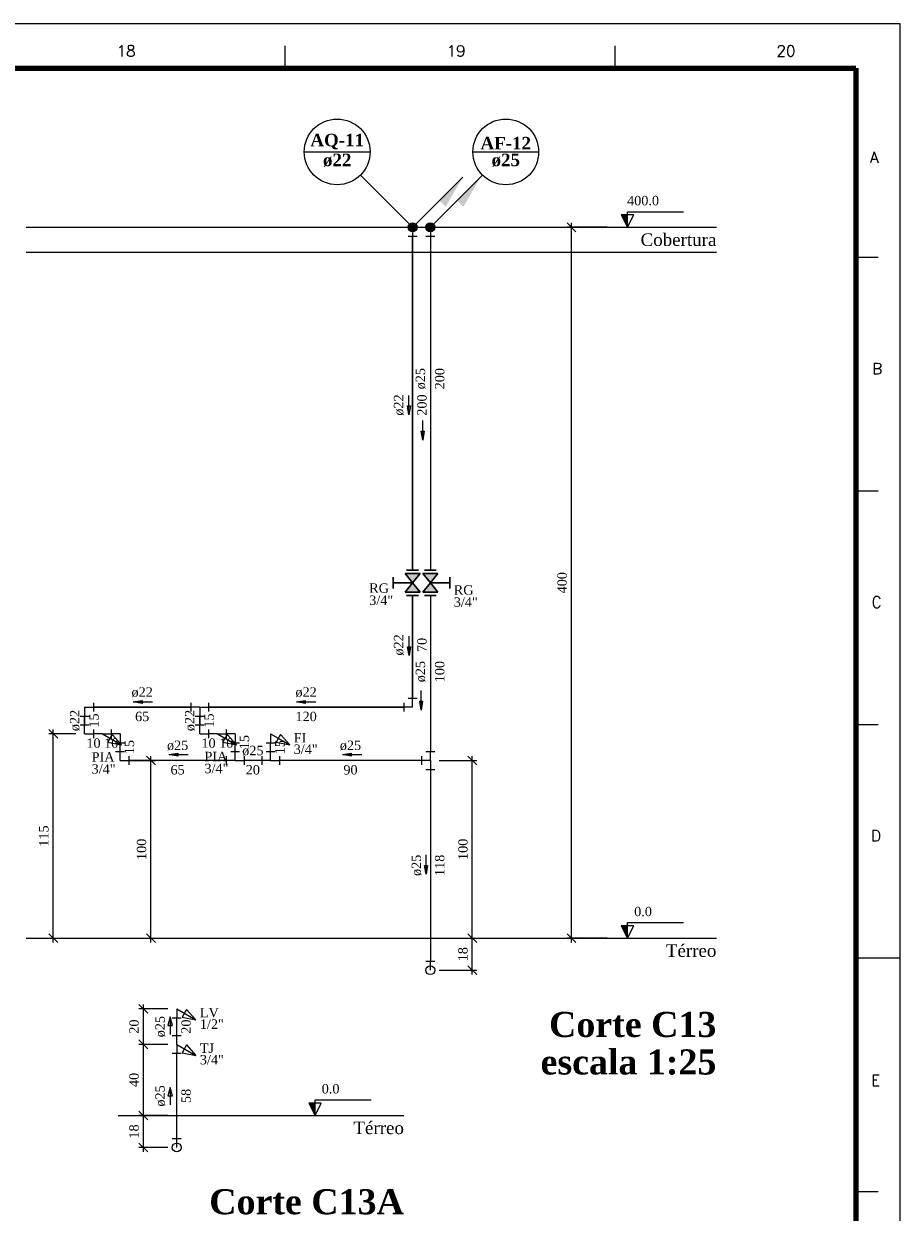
# Model space of a CAD drawing. Header units: millimetres. Extents: x 335 to 91625, y -1 to 84.
# Tile 62 of 62: x 463 to 483, y 57 to 84. Entities that reach past the tile are written whole.
import ezdxf

# ---------------------------------------------------------------- set-up
doc = ezdxf.new("R2010")
doc.units = ezdxf.units.MM
doc.header["$MEASUREMENT"] = 0
for name, color, linetype, lineweight in [('AF-Colunas', 7, 'Continuous', 20), ('AF-Conexões detalhe', 7, 'Continuous', 20), ('AF-Indicação coluna', 5, 'Continuous', 20), ('AF-Textos coluna', 7, 'Continuous', 20), ('AF-Textos conexão', 7, 'Continuous', 20), ('AF-Textos tubo', 7, 'Continuous', 20), ('AF-Tubos detalhe', 5, 'Continuous', 20), ('AQ-Colunas', 7, 'Continuous', 20), ('AQ-Conexões detalhe', 7, 'Continuous', 20), ('AQ-Indicação coluna', 5, 'Continuous', 20), ('AQ-Textos coluna', 7, 'Continuous', 20), ('AQ-Textos conexão', 7, 'Continuous', 20), ('AQ-Textos tubo', 7, 'Continuous', 20), ('AQ-Tubos detalhe', 1, 'Continuous', 30), ('DI-Cotas', 7, 'Continuous', 20), ('DI-Eixos', 7, 'Continuous', 20), ('DI-Níveis', 7, 'Continuous', 20), ('DI-Textos', 7, 'Continuous', 20), ('DI-Títulos', 3, 'Continuous', 30), ('Simbolos', 1, 'Continuous', 30), ('Simbolos_int', 1, 'Continuous', 30)]:
    doc.layers.add(name, color=color, linetype=linetype, lineweight=lineweight)
doc.layers.add('Margem', color=4, linetype='Continuous')
doc.styles.add('ROMANS', font='ROMANS')
doc.styles.add('TimesNewRoman', font='times.ttf')
doc.styles.add('TimesNewRomanN', font='timesbd.ttf')
doc.dimstyles.get("Standard").update_dxf_attribs({"dimtxt": 0.18, "dimasz": 0.18, "dimexe": 0.18, "dimexo": 0.0625, "dimgap": 0.09, "dimtad": 0, "dimtih": 1, "dimtoh": 1, "dimdec": 4, "dimzin": 0, "dimdsep": 46, "dimtxsty": 'Standard', "dimcen": 0.09, "dimadec": 0, "dimazin": 0, "dimtfac": 1, "dimtdec": 4, "dimtofl": 0, "dimtmove": 0, "dimatfit": 3, "dimfxl": 0, "dimtolj": 1, "dimtzin": 0, "dimarcsym": 0})
doc.dimstyles.new('UM_25.000000', dxfattribs={"dimtxt": 0.18, "dimasz": 0.2, "dimexe": 0.1, "dimexo": 0.2, "dimgap": 0, "dimtad": 1, "dimtih": 1, "dimtoh": 1, "dimdec": 1, "dimlfac": 25, "dimzin": 0, "dimdsep": 46, "dimtxsty": 'Standard', "dimblk": 'CLOSED', "dimblk1": 'CLOSED', "dimblk2": 'CLOSED', "dimcen": 0.09, "dimdle": 0.1, "dimadec": 1, "dimazin": 2, "dimtfac": 1, "dimtdec": 4, "dimtofl": 0, "dimtmove": 0, "dimatfit": 3, "dimldrblk": 'CLOSED', "dimfxl": 0, "dimtolj": 1, "dimarcsym": 0})

# ---------------------------------------------------------------- blocks, each defined once
blk = doc.blocks.new('_OBLIQUE')
at = {"color": 0, "linetype": 'ByBlock', "lineweight": -2}
blk.add_line((-0.5, -0.5), (0.5, 0.5), dxfattribs=at)
blk = doc.blocks.new('*D12')
at = {"layer": 'Defpoints', "color": 0}
for p in [(475.436, 79.006), (476.436, 79.006), (476.436, 63.006)]:
    blk.add_point(p, dxfattribs=at)
at = {"layer": 'DI-Cotas', "color": 0, "linetype": 'Continuous', "lineweight": -2}
for p, q in [((476.236, 79.006), (475.336, 79.006)), ((475.436, 62.906), (475.436, 79.106)), ((476.236, 63.006), (475.336, 63.006))]:
    blk.add_line(p, q, dxfattribs=at)
at = {"layer": 'DI-Cotas', "color": 0, "lineweight": -2, "xscale": 0.2, "yscale": 0.2, "zscale": 0.2}
for p, rotation in [((475.436, 79.006), 90), ((475.436, 63.006), 270)]:
    blk.add_blockref('_OBLIQUE', p, dxfattribs=dict(at, rotation=rotation))
at = {"layer": 'DI-Cotas', "color": 7, "insert": (475.224, 71.006), "char_height": 0.2118, "attachment_point": 5, "rotation": 90, "style": 'TimesNewRoman'}
blk.add_mtext('\\A1;400', dxfattribs=at)
blk = doc.blocks.new('*D13')
at = {"color": 0, "lineweight": -2}
for p, q in [((472.46, 63.006), (473.304, 63.006)), ((473.204, 62.186), (473.204, 63.106)), ((472.46, 62.286), (473.304, 62.286))]:
    blk.add_line(p, q, dxfattribs=at)
at = {"layer": 'Defpoints', "color": 0}
for p in [(472.26, 63.006), (473.204, 63.006), (472.26, 62.286)]:
    blk.add_point(p, dxfattribs=at)
at = {"color": 0, "lineweight": -2, "xscale": 0.2, "yscale": 0.2, "zscale": 0.2}
for p, rotation in [((473.204, 63.006), 90), ((473.204, 62.286), 270)]:
    blk.add_blockref('_OBLIQUE', p, dxfattribs=dict(at, rotation=rotation))
at = {"color": 7, "insert": (472.993, 62.646), "char_height": 0.2118, "attachment_point": 5, "rotation": 90, "style": 'TimesNewRoman'}
blk.add_mtext('\\A1;18', dxfattribs=at)
blk = doc.blocks.new('*D14')
at = {"color": 0, "lineweight": -2}
for p, q in [((472.46, 67.006), (473.304, 67.006)), ((473.204, 62.906), (473.204, 67.106)), ((472.46, 63.006), (473.304, 63.006))]:
    blk.add_line(p, q, dxfattribs=at)
at = {"layer": 'Defpoints', "color": 0}
for p in [(472.26, 67.006), (473.204, 67.006), (472.26, 63.006)]:
    blk.add_point(p, dxfattribs=at)
at = {"color": 0, "lineweight": -2, "xscale": 0.2, "yscale": 0.2, "zscale": 0.2}
for p, rotation in [((473.204, 67.006), 90), ((473.204, 63.006), 270)]:
    blk.add_blockref('_OBLIQUE', p, dxfattribs=dict(at, rotation=rotation))
at = {"color": 7, "insert": (472.993, 65.006), "char_height": 0.2118, "attachment_point": 5, "rotation": 90, "style": 'TimesNewRoman'}
blk.add_mtext('\\A1;100', dxfattribs=at)
blk = doc.blocks.new('*D15')
at = {"color": 0, "lineweight": -2}
for p, q in [((465.477, 67.006), (466.071, 67.006)), ((465.971, 62.906), (465.971, 67.106)), ((463.362, 63.006), (466.071, 63.006))]:
    blk.add_line(p, q, dxfattribs=at)
at = {"layer": 'Defpoints', "color": 0}
for p in [(465.277, 67.006), (465.971, 67.006), (463.162, 63.006)]:
    blk.add_point(p, dxfattribs=at)
at = {"color": 0, "lineweight": -2, "xscale": 0.2, "yscale": 0.2, "zscale": 0.2}
for p, rotation in [((465.971, 67.006), 90), ((465.971, 63.006), 270)]:
    blk.add_blockref('_OBLIQUE', p, dxfattribs=dict(at, rotation=rotation))
at = {"color": 7, "insert": (465.76, 65.006), "char_height": 0.2118, "attachment_point": 5, "rotation": 90, "style": 'TimesNewRoman'}
blk.add_mtext('\\A1;100', dxfattribs=at)
blk = doc.blocks.new('*D16')
at = {"color": 0, "lineweight": -2}
for p, q in [((463.772, 62.906), (463.772, 67.706)), ((464.279, 67.606), (463.672, 67.606)), ((463.362, 63.006), (463.872, 63.006))]:
    blk.add_line(p, q, dxfattribs=at)
at = {"layer": 'Defpoints', "color": 0}
for p in [(463.772, 67.606), (464.479, 67.606), (463.162, 63.006)]:
    blk.add_point(p, dxfattribs=at)
at = {"color": 0, "lineweight": -2, "xscale": 0.2, "yscale": 0.2, "zscale": 0.2}
for p, rotation in [((463.772, 67.606), 90), ((463.772, 63.006), 270)]:
    blk.add_blockref('_OBLIQUE', p, dxfattribs=dict(at, rotation=rotation))
at = {"color": 7, "insert": (463.561, 65.306), "char_height": 0.2118, "attachment_point": 5, "rotation": 90, "style": 'TimesNewRoman'}
blk.add_mtext('\\A1;115', dxfattribs=at)
blk = doc.blocks.new('*D17')
at = {"color": 0, "lineweight": -2}
for p, q in [((465.802, 58.196), (465.802, 59.116)), ((466.352, 59.016), (465.702, 59.016)), ((466.352, 58.296), (465.702, 58.296))]:
    blk.add_line(p, q, dxfattribs=at)
at = {"layer": 'Defpoints', "color": 0}
for p in [(465.802, 59.016), (466.552, 59.016), (466.552, 58.296)]:
    blk.add_point(p, dxfattribs=at)
at = {"color": 0, "lineweight": -2, "xscale": 0.2, "yscale": 0.2, "zscale": 0.2}
for p, rotation in [((465.802, 59.016), 90), ((465.802, 58.296), 270)]:
    blk.add_blockref('_OBLIQUE', p, dxfattribs=dict(at, rotation=rotation))
at = {"color": 7, "insert": (465.59, 58.656), "char_height": 0.2118, "attachment_point": 5, "rotation": 90, "style": 'TimesNewRoman'}
blk.add_mtext('\\A1;18', dxfattribs=at)
blk = doc.blocks.new('*D18')
at = {"color": 0, "lineweight": -2}
for p, q in [((466.352, 60.616), (465.702, 60.616)), ((465.802, 58.916), (465.802, 60.716)), ((466.352, 59.016), (465.702, 59.016))]:
    blk.add_line(p, q, dxfattribs=at)
at = {"layer": 'Defpoints', "color": 0}
for p in [(465.802, 60.616), (466.552, 60.616), (466.552, 59.016)]:
    blk.add_point(p, dxfattribs=at)
at = {"color": 0, "lineweight": -2, "xscale": 0.2, "yscale": 0.2, "zscale": 0.2}
for p, rotation in [((465.802, 60.616), 90), ((465.802, 59.016), 270)]:
    blk.add_blockref('_OBLIQUE', p, dxfattribs=dict(at, rotation=rotation))
at = {"color": 7, "insert": (465.59, 59.816), "char_height": 0.2118, "attachment_point": 5, "rotation": 90, "style": 'TimesNewRoman'}
blk.add_mtext('\\A1;40', dxfattribs=at)
blk = doc.blocks.new('*D19')
at = {"color": 0, "lineweight": -2}
for p, q in [((466.352, 61.416), (465.702, 61.416)), ((465.802, 60.516), (465.802, 61.516)), ((466.352, 60.616), (465.702, 60.616))]:
    blk.add_line(p, q, dxfattribs=at)
at = {"layer": 'Defpoints', "color": 0}
for p in [(465.802, 61.416), (466.552, 61.416), (466.552, 60.616)]:
    blk.add_point(p, dxfattribs=at)
at = {"color": 0, "lineweight": -2, "xscale": 0.2, "yscale": 0.2, "zscale": 0.2}
for p, rotation in [((465.802, 61.416), 90), ((465.802, 60.616), 270)]:
    blk.add_blockref('_OBLIQUE', p, dxfattribs=dict(at, rotation=rotation))
at = {"color": 7, "insert": (465.59, 61.016), "char_height": 0.2118, "attachment_point": 5, "rotation": 90, "style": 'TimesNewRoman'}
blk.add_mtext('\\A1;20', dxfattribs=at)

msp = doc.modelspace()

# ---------------------------------------------------------------- hatches: boundary and pattern name
at = {"layer": 'AF-Colunas', "linetype": 'Continuous'}
msp.add_hatch(color=256, dxfattribs=at).paths.add_polyline_path([(472.8608, 79.6067), (473.0022, 79.4653), (473.3911, 80.1371), (472.8608, 79.6067)])
at = {"layer": 'AQ-Colunas', "linetype": 'Continuous'}
msp.add_hatch(color=256, dxfattribs=at).paths.add_polyline_path([(472.4608, 79.6067), (472.6022, 79.4653), (472.9911, 80.1371), (472.4608, 79.6067)])
at = {"layer": 'DI-Níveis', "linetype": 'Continuous'}
for points in [[(476.6968, 79.0057), (476.6968, 79.2857), (476.5568, 79.2857), (476.6968, 79.0057)], [(476.6968, 63.0057), (476.6968, 63.2857), (476.5568, 63.2857), (476.6968, 63.0057)], [(469.6645, 59.0158), (469.6645, 59.2958), (469.5245, 59.2958), (469.6645, 59.0158)]]:
    msp.add_hatch(color=256, dxfattribs=at).paths.add_polyline_path(points)
at = {"layer": 'Simbolos', "linetype": 'Continuous'}
for points in [[(471.8588, 71.0057), (472.0278, 71.2157), (471.6918, 71.2157)], [(472.0918, 71.2157), (472.4278, 71.2157), (472.2608, 71.0057)], [(472.0278, 70.7957), (471.6918, 70.7957), (471.8588, 71.0057)], [(472.2608, 71.0057), (472.0918, 70.7957), (472.4278, 70.7957)]]:
    msp.add_hatch(color=256, dxfattribs=at).paths.add_polyline_path(points)

# ---------------------------------------------------------------- linework, layer by layer
for p, q in [((466.4061, 61.2325), (466.3543, 61.0393)), ((466.3543, 61.0393), (466.4578, 61.0393)), ((466.4578, 61.0393), (466.4061, 61.2325)), ((466.4061, 59.6482), (466.3543, 59.455)), ((466.3543, 59.455), (466.4578, 59.455)), ((466.4578, 59.455), (466.4061, 59.6482))]:
    msp.add_line(p, q)
at = {"layer": 'AF-Colunas', "linetype": 'Continuous'}
for p, q in [((472.3305, 79.0764), (473.3911, 80.1371)), ((472.2598, 79.0057), (472.2598, 78.8057)), ((472.1598, 78.8057), (472.3598, 78.8057))]:
    msp.add_line(p, q, dxfattribs=at)
at = {"layer": 'AF-Colunas', "linetype": 'Continuous', "const_width": 0.1}
msp.add_lwpolyline([(472.3098, 79.0057, 1), (472.2098, 79.0057, 1)], format="xyb", close=True, dxfattribs=at)
at = {"layer": 'AF-Colunas', "linetype": 'Continuous'}
msp.add_circle((472.2598, 79.0057), 0.1, dxfattribs=at)
at = {"layer": 'AF-Conexões detalhe', "linetype": 'Continuous'}
for p, q in [((464.6776, 67.7057), (464.6776, 67.5057)), ((465.0771, 67.7057), (465.0771, 67.5057)), ((465.0776, 67.7057), (465.0776, 67.5057)), ((467.267, 67.7057), (467.267, 67.5057)), ((467.6658, 67.7057), (467.6658, 67.5057)), ((467.667, 67.7057), (467.667, 67.5057)), ((464.8776, 67.6057), (464.6776, 67.6057)), ((464.8776, 67.6057), (465.0776, 67.6057)), ((464.8776, 67.6057), (465.3106, 67.3557)), ((465.1008, 67.5923), (465.0008, 67.4191)), ((465.0008, 67.4191), (465.3106, 67.3557)), ((465.2771, 67.6057), (465.0771, 67.6057)), ((465.1008, 67.5923), (465.3106, 67.3557)), ((465.2771, 67.6057), (465.2771, 67.4057)), ((467.467, 67.6057), (467.267, 67.6057)), ((467.467, 67.6057), (467.667, 67.6057)), ((467.467, 67.6057), (467.9001, 67.3557)), ((467.6902, 67.5923), (467.5902, 67.4191)), ((467.5902, 67.4191), (467.9001, 67.3557)), ((467.8658, 67.6057), (467.6658, 67.6057)), ((467.6902, 67.5923), (467.9001, 67.3557)), ((467.8658, 67.6057), (467.8658, 67.4057)), ((468.6637, 67.6057), (468.6637, 67.4057)), ((468.6637, 67.6057), (469.0967, 67.3557)), ((468.8869, 67.5923), (468.7869, 67.4191)), ((468.7869, 67.4191), (469.0967, 67.3557)), ((468.8869, 67.5923), (469.0967, 67.3557)), ((465.1771, 67.4057), (465.3771, 67.4057)), ((465.1771, 67.2057), (465.3771, 67.2057)), ((465.2771, 67.0057), (465.2771, 67.2057)), ((467.7658, 67.4057), (467.9658, 67.4057)), ((467.7658, 67.2057), (467.9658, 67.2057)), ((467.8658, 67.0057), (467.8658, 67.2057)), ((468.5637, 67.4057), (468.7637, 67.4057)), ((468.5637, 67.2057), (468.7637, 67.2057)), ((468.6637, 67.0057), (468.6637, 67.2057)), ((472.1598, 67.2057), (472.3598, 67.2057)), ((472.2598, 67.0057), (472.2598, 67.2057)), ((465.2771, 67.0057), (465.4771, 67.0057)), ((465.4771, 67.1057), (465.4771, 66.9057)), ((467.6658, 67.1057), (467.6658, 66.9057)), ((467.8658, 67.0057), (467.6658, 67.0057)), ((467.8658, 67.0057), (468.0658, 67.0057)), ((468.0658, 67.1057), (468.0658, 66.9057)), ((468.4637, 67.1057), (468.4637, 66.9057)), ((468.6637, 67.0057), (468.4637, 67.0057)), ((468.6637, 67.0057), (468.8637, 67.0057)), ((468.8637, 67.1057), (468.8637, 66.9057)), ((472.0598, 67.1057), (472.0598, 66.9057)), ((472.2598, 67.0057), (472.0598, 67.0057)), ((472.2598, 67.0057), (472.2598, 66.8057)), ((472.1598, 66.8057), (472.3598, 66.8057)), ((472.1598, 62.4857), (472.3598, 62.4857)), ((472.2598, 62.2857), (472.2598, 62.4857)), ((466.5518, 61.4158), (466.5518, 61.2158)), ((466.5518, 61.4158), (466.9848, 61.1658)), ((466.775, 61.4024), (466.675, 61.2292)), ((466.775, 61.4024), (466.9848, 61.1658)), ((466.4518, 61.2158), (466.6518, 61.2158)), ((466.675, 61.2292), (466.9848, 61.1658)), ((466.4518, 60.8158), (466.6518, 60.8158)), ((466.5518, 60.6158), (466.5518, 60.8158)), ((466.5518, 60.6158), (466.5518, 60.4158)), ((466.5518, 60.6158), (466.9848, 60.3658)), ((466.775, 60.6024), (466.675, 60.4292)), ((466.775, 60.6024), (466.9848, 60.3658)), ((466.4518, 60.4158), (466.6518, 60.4158)), ((466.675, 60.4292), (466.9848, 60.3658)), ((466.4518, 58.4958), (466.6518, 58.4958)), ((466.5518, 58.2958), (466.5518, 58.4958))]:
    msp.add_line(p, q, dxfattribs=at)
for centre in [(472.2598, 62.2857), (466.5518, 58.2958)]:
    msp.add_circle(centre, 0.1, dxfattribs=at)
at = {"layer": 'AF-Indicação coluna'}
for p, q in [((473.2168, 80.7028), (474.6968, 80.7028)), ((472.2598, 79.0057), (473.4336, 80.1795))]:
    msp.add_line(p, q, dxfattribs=at)
msp.add_circle((473.9568, 80.7028), 0.74, dxfattribs=at)
at = {"layer": 'AF-Tubos detalhe'}
for p, q in [((472.2598, 78.8057), (472.2598, 71.2887)), ((472.2598, 70.7227), (472.2598, 67.2057)), ((465.0771, 67.6057), (465.0776, 67.6057)), ((467.6658, 67.6057), (467.667, 67.6057)), ((465.2771, 67.2057), (465.2771, 67.4057)), ((467.8658, 67.2057), (467.8658, 67.4057)), ((468.6637, 67.2057), (468.6637, 67.4057)), ((467.6658, 67.0057), (465.4771, 67.0057)), ((468.4637, 67.0057), (468.0658, 67.0057)), ((472.0598, 67.0057), (468.8637, 67.0057)), ((472.2598, 66.8057), (472.2598, 62.4857)), ((466.5518, 60.8158), (466.5518, 61.2158)), ((466.5518, 58.4958), (466.5518, 60.4158))]:
    msp.add_line(p, q, dxfattribs=at)
at = {"layer": 'AQ-Colunas', "linetype": 'Continuous'}
for p, q in [((471.9305, 79.0764), (472.9911, 80.1371)), ((471.8598, 79.0057), (471.8598, 78.8057)), ((471.7598, 78.8057), (471.9598, 78.8057))]:
    msp.add_line(p, q, dxfattribs=at)
at = {"layer": 'AQ-Colunas', "linetype": 'Continuous', "const_width": 0.1}
msp.add_lwpolyline([(471.9098, 79.0057, 1), (471.8098, 79.0057, 1)], format="xyb", close=True, dxfattribs=at)
at = {"layer": 'AQ-Colunas', "linetype": 'Continuous'}
msp.add_circle((471.8598, 79.0057), 0.1, dxfattribs=at)
at = {"layer": 'AQ-Conexões detalhe', "linetype": 'Continuous'}
for p, q in [((464.6792, 68.3057), (464.6792, 68.1057)), ((466.8678, 68.3057), (466.8678, 68.1057)), ((467.2678, 68.3057), (467.2678, 68.1057)), ((471.6598, 68.3057), (471.6598, 68.1057)), ((471.7598, 68.4057), (471.9598, 68.4057)), ((471.8598, 68.2057), (471.8598, 68.4057)), ((464.3792, 68.0057), (464.5792, 68.0057)), ((464.4792, 68.2057), (464.6792, 68.2057)), ((464.4792, 68.2057), (464.4792, 68.0057)), ((467.0678, 68.2057), (466.8678, 68.2057)), ((466.9678, 68.0057), (467.1678, 68.0057)), ((467.0678, 68.2057), (467.2678, 68.2057)), ((467.0678, 68.2057), (467.0678, 68.0057)), ((471.8598, 68.2057), (471.6598, 68.2057)), ((464.3792, 67.8057), (464.5792, 67.8057)), ((464.4792, 67.6057), (464.4792, 67.8057)), ((464.6792, 67.7057), (464.6792, 67.5057)), ((466.9678, 67.8057), (467.1678, 67.8057)), ((467.0678, 67.6057), (467.0678, 67.8057)), ((467.2678, 67.7057), (467.2678, 67.5057)), ((464.4792, 67.6057), (464.6792, 67.6057)), ((467.0678, 67.6057), (467.2678, 67.6057))]:
    msp.add_line(p, q, dxfattribs=at)
at = {"layer": 'AQ-Indicação coluna'}
for p, q in [((469.4227, 80.7028), (470.9027, 80.7028)), ((471.8598, 79.0057), (470.686, 80.1795))]:
    msp.add_line(p, q, dxfattribs=at)
msp.add_circle((470.1627, 80.7028), 0.74, dxfattribs=at)
at = {"layer": 'AQ-Tubos detalhe'}
for p, q in [((471.8598, 78.8057), (471.8598, 71.2887)), ((471.8598, 70.7227), (471.8598, 68.4057)), ((464.4792, 68.0057), (464.4792, 67.8057)), ((466.8678, 68.2057), (464.6792, 68.2057)), ((467.0678, 68.0057), (467.0678, 67.8057)), ((471.6598, 68.2057), (467.2678, 68.2057)), ((464.6792, 67.6057), (464.6776, 67.6057)), ((467.2678, 67.6057), (467.267, 67.6057))]:
    msp.add_line(p, q, dxfattribs=at)
at = {"layer": 'DI-Eixos'}
for p, q in [((463.1615, 79.0057), (478.6968, 79.0057)), ((463.1615, 78.4457), (478.6968, 78.4457)), ((463.1615, 63.0057), (478.6968, 63.0057)), ((465.2341, 59.0158), (471.6645, 59.0158))]:
    msp.add_line(p, q, dxfattribs=at)
at = {"layer": 'DI-Níveis', "linetype": 'Continuous'}
for points in [[(476.6968, 79.0057), (476.8368, 79.2857), (476.5568, 79.2857), (476.6968, 79.0057), (476.6968, 79.3557), (477.9568, 79.3557)], [(476.6968, 63.0057), (476.8368, 63.2857), (476.5568, 63.2857), (476.6968, 63.0057), (476.6968, 63.3557), (477.9568, 63.3557)], [(469.6645, 59.0158), (469.8045, 59.2958), (469.5245, 59.2958), (469.6645, 59.0158), (469.6645, 59.3658), (470.9245, 59.3658)]]:
    msp.add_lwpolyline(points, dxfattribs=at)
at = {"layer": 'Margem', "color": 1}
for p, q in [((482.8344, 83.5869), (335.3344, 83.5869)), ((482.8344, -0.5131), (482.8344, 83.5869)), ((468.9844, 83.0869), (468.9844, 82.5869)), ((476.4094, 83.0869), (476.4094, 82.5869)), ((481.8344, 78.3306), (482.3344, 78.3306)), ((481.8344, 73.0744), (482.3344, 73.0744)), ((481.8344, 67.8181), (482.3344, 67.8181)), ((481.8344, 62.5619), (482.8344, 62.5619)), ((481.8344, 57.3056), (482.3344, 57.3056))]:
    msp.add_line(p, q, dxfattribs=at)
at = {"layer": 'Margem', "lineweight": 100}
for p, q in [((337.8344, 82.5869), (481.8344, 82.5869)), ((481.8344, 82.5869), (481.8344, 0.4869))]:
    msp.add_line(p, q, dxfattribs=at)
at = {"layer": 'Simbolos'}
for p, q in [((472.0278, 71.2157), (471.6918, 71.2157)), ((471.6918, 71.2157), (471.8588, 71.0057)), ((472.0278, 71.2157), (471.8588, 71.0057)), ((472.0918, 71.2157), (472.4278, 71.2157)), ((472.0918, 71.2157), (472.2608, 71.0057)), ((472.1248, 71.2887), (472.3938, 71.2887)), ((472.4278, 71.2157), (472.2598, 71.0057)), ((471.4198, 71.1317), (471.4198, 70.8797)), ((471.8588, 71.0057), (471.4198, 71.0057)), ((471.6918, 70.7957), (471.8598, 71.0057)), ((472.0278, 70.7957), (471.8588, 71.0057)), ((472.0918, 70.7957), (472.2608, 71.0057)), ((472.2608, 71.0057), (472.6998, 71.0057)), ((472.4278, 70.7957), (472.2608, 71.0057)), ((472.6998, 70.8797), (472.6998, 71.1317)), ((472.0278, 70.7957), (471.6918, 70.7957)), ((472.0918, 70.7957), (472.4278, 70.7957)), ((472.1248, 70.7227), (472.3938, 70.7227))]:
    msp.add_line(p, q, dxfattribs=at)
at = {"layer": 'Simbolos_int'}
for p, q in [((471.9948, 71.2887), (471.7258, 71.2887)), ((471.9948, 70.7227), (471.7258, 70.7227))]:
    msp.add_line(p, q, dxfattribs=at)

# ---------------------------------------------------------------- texts
at = {"layer": 'AF-Textos coluna', "char_height": 0.2824, "attachment_point": 8, "line_spacing_factor": 0.798, "style": 'TimesNewRomanN'}
for s, insert, width in [('AF-12', (473.9567, 80.7588), 2.062425), ('ø25', (473.9567, 80.3638), 1.165063)]:
    msp.add_mtext(s, dxfattribs=dict(at, insert=insert, width=width))
at = {"layer": 'AF-Textos conexão', "char_height": 0.2118, "attachment_point": 7, "line_spacing_factor": 0.798, "style": 'TimesNewRoman'}
for s, insert, width in [('RG', (472.7867, 70.7345), 0.690797), ('3/4"', (472.7867, 70.4615), 0.841075), ('FI', (469.1837, 67.4115), 0.44114), ('3/4"', (469.1837, 67.1505), 0.841075), ('1/2"', (467.0716, 60.9627), 0.841075), ('LV', (467.0716, 61.2217), 0.66171), ('3/4"', (467.0716, 60.1627), 0.841075), ('TJ', (467.0716, 60.4217), 0.496889)]:
    msp.add_mtext(s, dxfattribs=dict(at, insert=insert, width=width))
at = {"layer": 'AF-Textos tubo', "char_height": 0.2118, "width": 0.748969, "attachment_point": 8, "rotation": 90.00021, "line_spacing_factor": 0.798, "style": 'TimesNewRoman'}
for insert in [(472.1538, 75.5987), (472.1538, 69.0057), (472.0628, 64.6457), (466.2957, 61.0158), (466.2957, 59.4558)]:
    msp.add_mtext('ø25', dxfattribs=dict(at, insert=insert))
at = {"layer": 'AF-Textos tubo', "char_height": 0.2118, "width": 0.748969, "attachment_point": 8, "line_spacing_factor": 0.798, "style": 'TimesNewRoman'}
for insert in [(466.5717, 67.2285), (470.4617, 67.2285), (468.2647, 67.1115)]:
    msp.add_mtext('ø25', dxfattribs=dict(at, insert=insert))
at = {"layer": 'AQ-Textos coluna', "char_height": 0.2824, "attachment_point": 8, "line_spacing_factor": 0.798, "style": 'TimesNewRomanN'}
for s, insert, width in [('AQ-11', (470.1627, 80.7588), 2.190619), ('ø22', (470.1627, 80.3638), 1.165063)]:
    msp.add_mtext(s, dxfattribs=dict(at, insert=insert, width=width))
at = {"layer": 'AQ-Textos conexão', "char_height": 0.2118, "attachment_point": 7, "line_spacing_factor": 0.798, "style": 'TimesNewRoman'}
for s, insert, width in [('RG', (470.8837, 70.7765), 0.690797), ('3/4"', (470.8837, 70.5035), 0.841075), ('PIA', (464.6357, 66.9795), 0.79987), ('PIA', (467.1757, 66.9895), 0.79987), ('3/4"', (464.6357, 66.7065), 0.841075), ('3/4"', (467.1757, 66.7165), 0.841075)]:
    msp.add_mtext(s, dxfattribs=dict(at, insert=insert, width=width))
at = {"layer": 'AQ-Textos tubo', "char_height": 0.2118, "width": 0.748969, "attachment_point": 8, "rotation": 90.00021, "line_spacing_factor": 0.798, "style": 'TimesNewRoman'}
for insert in [(471.6628, 75.0057), (471.6628, 69.6057), (464.3728, 67.9057), (466.9618, 67.9057)]:
    msp.add_mtext('ø22', dxfattribs=dict(at, insert=insert))
at = {"layer": 'AQ-Textos tubo', "char_height": 0.2118, "width": 0.748969, "attachment_point": 8, "line_spacing_factor": 0.798, "style": 'TimesNewRoman'}
for insert in [(465.7737, 68.4285), (469.4637, 68.4285)]:
    msp.add_mtext('ø22', dxfattribs=dict(at, insert=insert))
at = {"layer": 'DI-Eixos', "char_height": 0.2824, "attachment_point": 9, "line_spacing_factor": 0.798, "style": 'TimesNewRoman'}
for s, insert, width in [('Cobertura', (478.6967, 78.5818), 3.095522), ('Térreo', (478.6967, 62.5818), 2.058654), ('Térreo', (471.6646, 58.592), 2.058654)]:
    msp.add_mtext(s, dxfattribs=dict(at, insert=insert, width=width))
at = {"layer": 'DI-Níveis', "char_height": 0.2118, "attachment_point": 8, "line_spacing_factor": 0.798, "style": 'TimesNewRoman'}
for s, insert, width in [('400.0', (477.0467, 79.4965), 1.122241), ('0.0', (477.0467, 63.4965), 0.622929), ('0.0', (470.0146, 59.5067), 0.622929)]:
    msp.add_mtext(s, dxfattribs=dict(at, insert=insert, width=width))
at = {"layer": 'DI-Textos', "char_height": 0.2118, "attachment_point": 8, "rotation": 90.00021, "line_spacing_factor": 0.798, "style": 'TimesNewRoman'}
for s, insert, width in [('200', (472.5778, 75.5987), 0.748969), ('200', (472.1778, 75.0057), 0.748969), ('70', (472.1778, 69.6057), 0.499313), ('100', (472.5778, 69.0057), 0.748969), ('15', (464.7968, 67.9057), 0.499313), ('15', (467.3858, 67.9057), 0.499313), ('15', (465.5948, 67.3057), 0.499313), ('15', (468.1838, 67.4187), 0.499313), ('15', (468.9818, 67.3057), 0.499313), ('118', (472.5778, 64.6457), 0.748969), ('20', (466.8697, 61.0158), 0.499313), ('58', (466.8697, 59.4558), 0.499313)]:
    msp.add_mtext(s, dxfattribs=dict(at, insert=insert, width=width))
at = {"layer": 'DI-Textos', "char_height": 0.2118, "attachment_point": 8, "line_spacing_factor": 0.798, "style": 'TimesNewRoman'}
for s, insert, width in [('65', (465.7737, 67.8875), 0.499313), ('120', (469.4637, 67.8875), 0.748969), ('10', (464.6787, 67.2875), 0.499313), ('10', (465.0777, 67.2875), 0.499313), ('10', (467.2677, 67.2875), 0.499313), ('10', (467.6667, 67.2875), 0.499313), ('65', (466.5717, 66.6875), 0.499313), ('20', (468.2647, 66.6875), 0.499313), ('90', (470.4617, 66.6875), 0.499313)]:
    msp.add_mtext(s, dxfattribs=dict(at, insert=insert, width=width))
at = {"layer": 'DI-Títulos', "color": 5, "char_height": 0.5648, "attachment_point": 9, "line_spacing_factor": 0.798, "style": 'TimesNewRomanN'}
for s, insert, width in [('Corte C13', (478.6967, 60.774), 6.832018), ('Corte C13A', (471.6646, 56.7842), 7.948065)]:
    msp.add_mtext(s, dxfattribs=dict(at, insert=insert, width=width))
at = {"layer": 'DI-Títulos', "insert": (478.6967, 59.926), "char_height": 0.5648, "width": 7.186438, "attachment_point": 9, "line_spacing_factor": 0.798, "style": 'TimesNewRomanN'}
msp.add_mtext('escala 1:25', dxfattribs=at)
at = {"layer": 'Margem', "color": 1, "char_height": 0.25, "attachment_point": 8, "line_spacing_factor": 0.798, "style": 'ROMANS'}
for s, insert, width in [('18', (465.4132, 82.8499), 1.479069), ('19', (472.8382, 82.8499), 1.479069), ('20', (480.2632, 82.8499), 1.479069), ('A', (482.25, 80.4565), 0.888739), ('B', (482.3141, 75.7002), 0.888739), ('C', (482.3026, 70.444), 0.960097), ('D', (482.2905, 65.1877), 0.960097), ('E', (482.2815, 59.6838), 0.888739)]:
    msp.add_mtext(s, dxfattribs=dict(at, insert=insert, width=width))

# ---------------------------------------------------------------- dimensions: what is measured, and where the dimension line sits
for base, p1, p2, picture, middle in [((463.7723, 67.6057), (463.1615, 63.0057), (464.4792, 67.6057), '*D16', (463.5605, 65.3057)), ((465.9713, 67.0057), (463.1615, 63.0057), (465.2771, 67.0057), '*D15', (465.7595, 65.0057)), ((473.2044, 67.0057), (472.2598, 63.0057), (472.2598, 67.0057), '*D14', (472.9926, 65.0057)), ((473.2044, 63.0057), (472.2598, 62.2857), (472.2598, 63.0057), '*D13', (472.9926, 62.6457)), ((465.802, 61.4158), (466.5518, 60.6158), (466.5518, 61.4158), '*D19', (465.5902, 61.0158)), ((465.802, 60.6158), (466.5518, 59.0158), (466.5518, 60.6158), '*D18', (465.5902, 59.8158)), ((465.802, 59.0158), (466.5518, 58.2958), (466.5518, 59.0158), '*D17', (465.5902, 58.6558))]:
    dim = msp.add_linear_dim(base=base, p1=p1, p2=p2, angle=90, dimstyle='UM_25.000000', override={"dimtxt": 0.2118, "dimasz": 0.2, "dimexe": 0.1, "dimexo": 0.2, "dimtad": 1, "dimtih": 0, "dimtoh": 0, "dimdec": 1, "dimlfac": 25, "dimzin": 8, "dimtxsty": 'TimesNewRoman', "dimblk": 'OBLIQUE', "dimblk1": 'OBLIQUE', "dimblk2": 'OBLIQUE', "dimsah": 1, "dimdle": 0.1, "dimse1": 0, "dimse2": 0, "dimclrt": 7, "dimadec": 1, "dimazin": 3, "dimtmove": 2, "dimldrblk": 'OBLIQUE'})
    dim.commit()
    dim.dimension.update_dxf_attribs({"geometry": picture, "text_midpoint": middle, "dimtype": 160, "text_rotation": 90})
at = {"layer": 'DI-Cotas', "linetype": 'Continuous'}
dim = msp.add_linear_dim(base=(475.4358, 79.0057), p1=(476.4358, 63.0057), p2=(476.4358, 79.0057), angle=90, dimstyle='UM_25.000000', override={"dimtxt": 0.2118, "dimasz": 0.2, "dimexe": 0.1, "dimexo": 0.2, "dimtad": 1, "dimtih": 0, "dimtoh": 0, "dimdec": 1, "dimlfac": 25, "dimzin": 8, "dimtxsty": 'TimesNewRoman', "dimblk": 'OBLIQUE', "dimblk1": 'OBLIQUE', "dimblk2": 'OBLIQUE', "dimsah": 1, "dimdle": 0.1, "dimse1": 0, "dimse2": 0, "dimclrt": 7, "dimadec": 1, "dimazin": 3, "dimtmove": 2, "dimldrblk": 'OBLIQUE'}, dxfattribs=at)
dim.commit()
dim.dimension.update_dxf_attribs({"geometry": '*D12', "text_midpoint": (475.224, 71.0057), "dimtype": 160, "text_rotation": 90})

# ---------------------------------------------------------------- leaders
for points in [[(471.7788, 74.7844), (471.7788, 75.2213)], [(472.0878, 74.2188), (472.0878, 74.6558)], [(471.7806, 69.366), (471.7806, 69.803)], [(472.0532, 68.141), (472.0532, 68.5779)], [(465.5699, 68.324), (466.0068, 68.324)], [(469.2448, 68.324), (469.6818, 68.324)], [(466.3743, 67.1376), (466.8113, 67.1376)], [(470.2807, 67.1376), (470.7177, 67.1376)], [(472.1626, 64.4435), (472.1626, 64.8805)]]:
    msp.add_leader(points, dimstyle='Standard', override={"dimasz": 0.2, "dimldrblk": 'CLOSED'})
at = {"has_arrowhead": 0}
for points in [[(466.4061, 61.2325), (466.4061, 60.8399)], [(466.4061, 59.6482), (466.4061, 59.2555)]]:
    msp.add_leader(points, dimstyle='Standard', dxfattribs=at)

doc.saveas('drawing.dxf')
